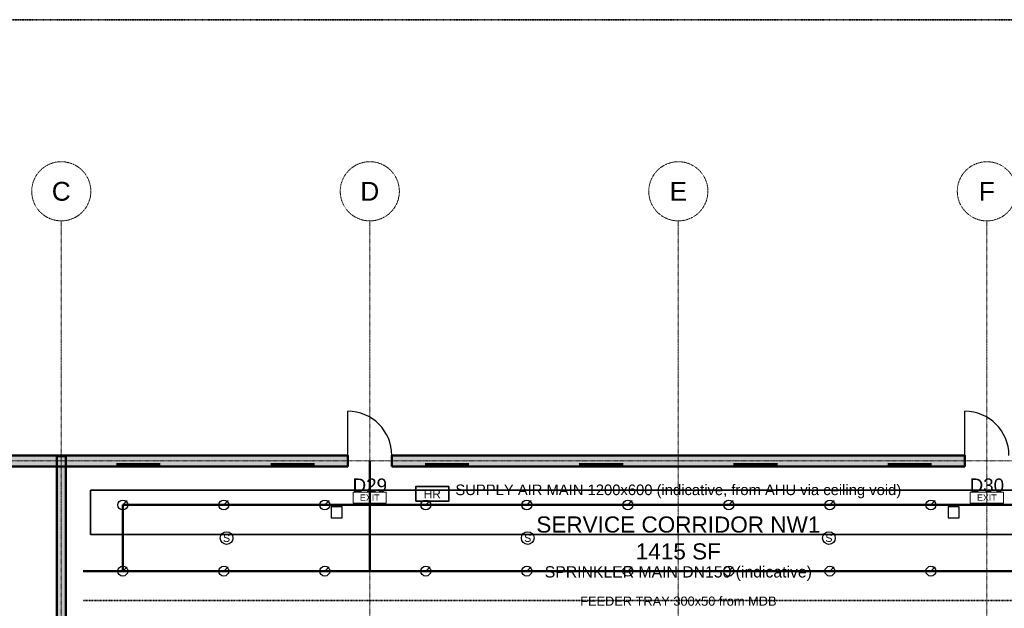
# Model space of a CAD drawing. Header units: inches. Extents: x -108 to 4832, y -12 to 3555.
# Tile 6 of 15: x 829 to 1885, y 2913 to 3543. Entities that reach past the tile are written whole.
import ezdxf
from ezdxf.enums import TextEntityAlignment as Align

# ---------------------------------------------------------------- set-up
doc = ezdxf.new("R2010")
doc.units = ezdxf.units.IN
doc.header["$LTSCALE"] = 0.03937
doc.header["$MEASUREMENT"] = 0
for name, pattern in [('CENTER', [5.08, 3.175, -0.635, 0.635, -0.635]), ('DASHED', [1.524, 1.27, -0.254]), ('PHANTOM', [6.35, 3.175, -0.635, 0.635, -0.635, 0.635, -0.635])]:
    doc.linetypes.add(name, pattern=pattern)
for name, color, linetype, lineweight in [('A-ANNO-SYMB', 2, 'Continuous', 18), ('A-AREA-IDEN', 2, 'Continuous', 18), ('A-DOOR', 3, 'Continuous', 25), ('A-WALL', 7, 'Continuous', 50), ('A-WALL-PATT', 8, 'Continuous', 9), ('C-PROP-LINE', 1, 'PHANTOM', 35), ('E-ANNO-TEXT', 52, 'Continuous', 18), ('E-FALM', 230, 'Continuous', 25), ('E-LITE', 2, 'Continuous', 18), ('E-LITE-EMER', 40, 'Continuous', 18), ('E-TRAY', 210, 'DASHED', 35), ('FP-ANNO-TEXT', 14, 'Continuous', 18), ('FP-HOSE', 20, 'Continuous', 35), ('FP-SPRK-HEAD', 1, 'Continuous', 25), ('FP-SPRK-PIPE', 12, 'Continuous', 50), ('M-ANNO-TEXT', 150, 'Continuous', 18), ('M-HVAC-SAD', 5, 'Continuous', 35), ('S-GRID', 1, 'CENTER', 13)]:
    doc.layers.add(name, color=color, linetype=linetype, lineweight=lineweight)
doc.styles.add('NCS-ARIAL', font='arial.ttf')

msp = doc.modelspace()

# ---------------------------------------------------------------- hatches: boundary and pattern name
at = {"layer": 'A-WALL-PATT'}
for points in [[(751.9685, 3064.96063), (1181.10236, 3064.96063), (1181.10236, 3076.77165), (751.9685, 3076.77165)], [(878.93701, 2003.93701), (878.93701, 3075.7874), (869.09449, 3075.7874), (869.09449, 2003.93701)], [(1228.34646, 3064.96063), (1842.51969, 3064.96063), (1842.51969, 3076.77165), (1228.34646, 3076.77165)]]:
    msp.add_hatch(color=256, dxfattribs=at).paths.add_polyline_path(points)

# ---------------------------------------------------------------- linework, layer by layer
at = {"layer": 'A-DOOR'}
for p, q in [((1181.10236, 3076.77165), (1181.10236, 3124.01575)), ((1842.51969, 3076.77165), (1842.51969, 3124.01575))]:
    msp.add_line(p, q, dxfattribs=at)
for centre in [(1181.10236, 3076.77165), (1842.51969, 3076.77165)]:
    msp.add_arc(centre, 47.24409, 0, 90, dxfattribs=at)
at = {"layer": 'A-WALL'}
for p, q in [((1181.10236, 3064.96063), (1181.10236, 3076.77165)), ((1228.34646, 3064.96063), (1228.34646, 3076.77165)), ((1842.51969, 3064.96063), (1842.51969, 3076.77165))]:
    msp.add_line(p, q, dxfattribs=at)
for points in [[(751.9685, 3064.96063), (1181.10236, 3064.96063), (1181.10236, 3076.77165), (751.9685, 3076.77165)], [(878.93701, 2003.93701), (878.93701, 3075.7874), (869.09449, 3075.7874), (869.09449, 2003.93701)], [(1228.34646, 3064.96063), (1842.51969, 3064.96063), (1842.51969, 3076.77165), (1228.34646, 3076.77165)]]:
    msp.add_lwpolyline(points, close=True, dxfattribs=at)
at = {"layer": 'C-PROP-LINE'}
msp.add_lwpolyline([(0, 0), (4724.40945, 0), (4724.40945, 3543.30709), (0, 3543.30709)], close=True, dxfattribs=at)
at = {"layer": 'E-FALM'}
for points in [[(1163.38583, 3009.84252), (1175.19685, 3009.84252), (1175.19685, 3021.65354), (1163.38583, 3021.65354)], [(1824.80315, 3009.84252), (1836.61417, 3009.84252), (1836.61417, 3021.65354), (1824.80315, 3021.65354)]]:
    msp.add_lwpolyline(points, close=True, dxfattribs=at)
for centre in [(1051.1811, 2988.18898), (1374.01575, 2988.18898), (1696.85039, 2988.18898)]:
    msp.add_circle(centre, 6.80315, dxfattribs=at)
at = {"layer": 'E-LITE', "const_width": 3.02362}
for points in [[(933.07087, 3066.92913), (980.31496, 3066.92913)], [(1098.4252, 3066.92913), (1145.66929, 3066.92913)], [(1263.77953, 3066.92913), (1311.02362, 3066.92913)], [(1429.13386, 3066.92913), (1476.37795, 3066.92913)], [(1594.48819, 3066.92913), (1641.73228, 3066.92913)], [(1759.84252, 3066.92913), (1807.08661, 3066.92913)]]:
    msp.add_lwpolyline(points, dxfattribs=at)
at = {"layer": 'E-LITE-EMER'}
for points in [[(1187.00787, 3025.59055), (1222.44094, 3025.59055), (1222.44094, 3037.40157), (1187.00787, 3037.40157)], [(1848.4252, 3025.59055), (1883.85827, 3025.59055), (1883.85827, 3037.40157), (1848.4252, 3037.40157)]]:
    msp.add_lwpolyline(points, close=True, dxfattribs=at)
at = {"layer": 'E-TRAY'}
msp.add_line((897.6378, 2921.25984), (2173.22835, 2921.25984), dxfattribs=at)
at = {"layer": 'FP-HOSE'}
msp.add_lwpolyline([(1253.93701, 3027.55906), (1289.37008, 3027.55906), (1289.37008, 3043.30709), (1253.93701, 3043.30709)], close=True, dxfattribs=at)
at = {"layer": 'FP-SPRK-HEAD'}
for p, q in [((939.96063, 3023.62205), (944.72283, 3028.38425)), ((1048.22835, 3023.62205), (1052.99055, 3028.38425)), ((1156.49606, 3023.62205), (1161.25827, 3028.38425)), ((1264.76378, 3023.62205), (1269.52598, 3028.38425)), ((1373.0315, 3023.62205), (1377.7937, 3028.38425)), ((1481.29921, 3023.62205), (1486.06142, 3028.38425)), ((1589.56693, 3023.62205), (1594.32913, 3028.38425)), ((1697.83465, 3023.62205), (1702.59685, 3028.38425)), ((1806.10236, 3023.62205), (1810.86457, 3028.38425)), ((939.96063, 2952.75591), (944.72283, 2957.51811)), ((1048.22835, 2952.75591), (1052.99055, 2957.51811)), ((1156.49606, 2952.75591), (1161.25827, 2957.51811)), ((1264.76378, 2952.75591), (1269.52598, 2957.51811)), ((1373.0315, 2952.75591), (1377.7937, 2957.51811)), ((1481.29921, 2952.75591), (1486.06142, 2957.51811)), ((1589.56693, 2952.75591), (1594.32913, 2957.51811)), ((1697.83465, 2952.75591), (1702.59685, 2957.51811)), ((1806.10236, 2952.75591), (1810.86457, 2957.51811))]:
    msp.add_line(p, q, dxfattribs=at)
for centre in [(939.96063, 3023.62205), (1048.22835, 3023.62205), (1156.49606, 3023.62205), (1264.76378, 3023.62205), (1373.0315, 3023.62205), (1481.29921, 3023.62205), (1589.56693, 3023.62205), (1697.83465, 3023.62205), (1806.10236, 3023.62205), (939.96063, 2952.75591), (1048.22835, 2952.75591), (1156.49606, 2952.75591), (1264.76378, 2952.75591), (1373.0315, 2952.75591), (1481.29921, 2952.75591), (1589.56693, 2952.75591), (1697.83465, 2952.75591), (1806.10236, 2952.75591)]:
    msp.add_circle(centre, 5.29134, dxfattribs=at)
at = {"layer": 'FP-SPRK-PIPE'}
for p, q in [((1204.72441, 2952.75591), (1204.72441, 3070.86614)), ((939.96063, 3023.62205), (1048.22835, 3023.62205)), ((939.96063, 2952.75591), (939.96063, 3023.62205)), ((1048.22835, 3023.62205), (1156.49606, 3023.62205)), ((1156.49606, 3023.62205), (1264.76378, 3023.62205)), ((1264.76378, 3023.62205), (1373.0315, 3023.62205)), ((1373.0315, 3023.62205), (1481.29921, 3023.62205)), ((1481.29921, 3023.62205), (1589.56693, 3023.62205)), ((1589.56693, 3023.62205), (1697.83465, 3023.62205)), ((1697.83465, 3023.62205), (1806.10236, 3023.62205)), ((1806.10236, 3023.62205), (1914.37008, 3023.62205)), ((897.6378, 2952.75591), (2173.22835, 2952.75591)), ((939.96063, 2952.75591), (1048.22835, 2952.75591)), ((939.96063, 2952.75591), (1204.72441, 2952.75591)), ((1048.22835, 2952.75591), (1156.49606, 2952.75591)), ((1156.49606, 2952.75591), (1264.76378, 2952.75591)), ((1264.76378, 2952.75591), (1373.0315, 2952.75591)), ((1373.0315, 2952.75591), (1481.29921, 2952.75591)), ((1481.29921, 2952.75591), (1589.56693, 2952.75591)), ((1589.56693, 2952.75591), (1697.83465, 2952.75591)), ((1697.83465, 2952.75591), (1806.10236, 2952.75591)), ((1806.10236, 2952.75591), (1914.37008, 2952.75591))]:
    msp.add_line(p, q, dxfattribs=at)
at = {"layer": 'M-HVAC-SAD'}
msp.add_lwpolyline([(905.51181, 2992.12598), (2165.35433, 2992.12598), (2165.35433, 3039.37008), (905.51181, 3039.37008)], close=True, dxfattribs=at)
at = {"layer": 'S-GRID'}
for p, q in [((874.01575, 357.16535), (874.01575, 3327.87402)), ((1204.72441, 357.16535), (1204.72441, 3327.87402)), ((1535.43307, 357.16535), (1535.43307, 3327.87402)), ((1866.14173, 357.16535), (1866.14173, 3327.87402)), ((-44.40945, 3070.86614), (4768.8189, 3070.86614))]:
    msp.add_line(p, q, dxfattribs=at)
for centre in [(874.01575, 3359.55402), (1204.72441, 3359.55402), (1535.43307, 3359.55402), (1866.14173, 3359.55402)]:
    msp.add_circle(centre, 31.68, dxfattribs=at)

# ---------------------------------------------------------------- texts
at = {"layer": 'A-ANNO-SYMB', "style": 'NCS-ARIAL'}
for s, p in [('D29', (1204.72441, 3044.80063)), ('D30', (1866.14173, 3044.80063))]:
    msp.add_text(s, height=14.4, dxfattribs=at).set_placement(p, align=Align.MIDDLE_CENTER)
at = {"layer": 'A-AREA-IDEN', "insert": (1535.43307, 2988.18898), "char_height": 17.28, "attachment_point": 5, "style": 'NCS-ARIAL'}
msp.add_mtext('SERVICE CORRIDOR NW1\\P1415 SF', dxfattribs=at)
at = {"layer": 'E-ANNO-TEXT', "style": 'NCS-ARIAL'}
for s, height, p in [('EXIT', 6.80315, (1204.72441, 3031.49606)), ('EXIT', 6.80315, (1866.14173, 3031.49606)), ('FEEDER TRAY 300x50 from MDB', 9.8267717, (1535.43307, 2920.66464))]:
    msp.add_text(s, height=height, dxfattribs=at).set_placement(p, align=Align.MIDDLE_CENTER)
at = {"layer": 'E-FALM', "style": 'NCS-ARIAL'}
for p in [(1051.1811, 2988.18898), (1374.01575, 2988.18898), (1696.85039, 2988.18898)]:
    msp.add_text('S', height=8.16378, dxfattribs=at).set_placement(p, align=Align.MIDDLE_CENTER)
at = {"layer": 'FP-ANNO-TEXT', "style": 'NCS-ARIAL'}
for s, height, p in [('HR', 9.070866, (1271.65354, 3035.43307)), ('SPRINKLER MAIN DN150 (indicative)', 12.0944882, (1535.43307, 2952.0119))]:
    msp.add_text(s, height=height, dxfattribs=at).set_placement(p, align=Align.MIDDLE_CENTER)
at = {"layer": 'M-ANNO-TEXT', "style": 'NCS-ARIAL'}
msp.add_text('SUPPLY AIR MAIN 1200x600 (indicative, from AHU via ceiling void)', height=11.3385827, dxfattribs=at).set_placement((1535.43307, 3039.876), align=Align.MIDDLE_CENTER)
at = {"layer": 'S-GRID', "style": 'NCS-ARIAL'}
for s, p in [('C', (874.01575, 3359.55402)), ('D', (1204.72441, 3359.55402)), ('E', (1535.43307, 3359.55402)), ('F', (1866.14173, 3359.55402))]:
    msp.add_text(s, height=20.16, dxfattribs=at).set_placement(p, align=Align.MIDDLE_CENTER)

doc.saveas('drawing.dxf')
